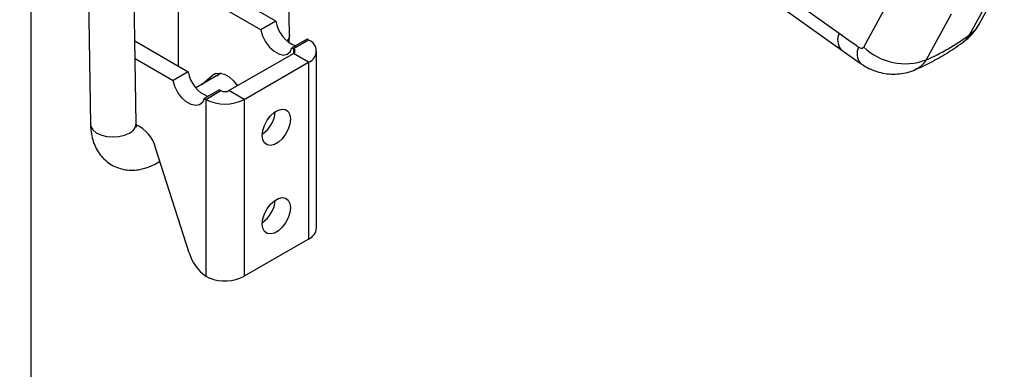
# Model space of a CAD drawing. Extents: x 33 to 413, y 8 to 289.
# Tile 21 of 23: x 326 to 412, y 198 to 228. Entities that reach past the tile are written whole.
import ezdxf

# ---------------------------------------------------------------- set-up
doc = ezdxf.new("R2010")
doc.units = 0
doc.layers.get('0').update_dxf_attribs({"linetype": 'CONTINUOUS'})
doc.styles.add('SLDTEXTSTYLE0', font='TXT', dxfattribs={"width": 0.75})
doc.dimstyles.new('SLDDIMSTYLE2', dxfattribs={"dimtxt": 3.5, "dimasz": 3.302, "dimexe": 0, "dimexo": 0.0625, "dimgap": 0.875, "dimtad": 1, "dimdec": 0, "dimrnd": 1e-09, "dimzin": 12, "dimtxsty": 'SLDTEXTSTYLE0', "dimsah": 1, "dimcen": 0.09, "dimazin": 3, "dimtfac": 1, "dimtdec": 0, "dimtofl": 0, "dimtmove": 0, "dimatfit": 3, "dimtolj": 1, "dimtzin": 12})

# ---------------------------------------------------------------- blocks, each defined once
blk = doc.blocks.new('_D_13')
at = {"color": 7, "linetype": 'CONTINUOUS'}
for p, q in [((309.589, 263.248), (328.039, 263.248)), ((327.039, 263.248), (327.039, 136.283)), ((289.789, 136.283), (328.039, 136.283))]:
    blk.add_line(p, q, dxfattribs=at)
for points in [[(327.039, 263.248), (326.531, 259.946), (327.547, 259.946)], [(327.039, 136.283), (327.547, 139.585), (326.531, 139.585)]]:
    blk.add_solid(points, dxfattribs=at)
at = {"color": 7, "linetype": 'CONTINUOUS', "insert": (322.528, 190.106, 32.154), "char_height": 3.5, "attachment_point": 1, "rotation": 90, "style": 'SLDTEXTSTYLE0'}
blk.add_mtext('127', dxfattribs=at)

msp = doc.modelspace()

# ---------------------------------------------------------------- linework, layer by layer
at = {"color": 7, "linetype": 'CONTINUOUS'}
for p, q in [((331.5932, 264.4308), (332.2707, 219.2147)), ((336.2703, 219.2746), (335.5932, 264.4577)), ((349.7053, 227.0305), (349.5761, 235.6526)), ((390.1478, 232.7507), (397.9173, 227.2079)), ((348.5225, 228.271), (342.3506, 231.834)), ((410.192, 228.0067), (412.3965, 232.0175)), ((347.1966, 227.5056), (341.0248, 231.0686)), ((390.2959, 231.3311), (398.0654, 225.7882)), ((409.335, 227.0588), (411.5395, 231.0697)), ((339.9641, 230.4561), (339.9641, 224.4137)), ((400.0744, 225.9949), (402.2789, 230.0057)), ((407.7364, 228.8742), (405.5319, 224.8633)), ((348.5225, 228.271), (347.1966, 227.5056)), ((336.1616, 226.5284), (340.8327, 223.8318)), ((349.6768, 226.4101), (349.7053, 227.0305)), ((351.2611, 226.69), (349.9352, 225.9247)), ((351.3944, 226.6131), (350.0685, 225.8477)), ((351.3944, 226.6131), (351.2611, 226.69)), ((344.4117, 222.1739), (350.0685, 225.4395)), ((350.0685, 225.8477), (349.9352, 225.9247)), ((351.3944, 224.6741), (350.0685, 225.4395)), ((352.09, 210.1293), (352.09, 225.6436)), ((398.0652, 225.7884), (399.7702, 224.5732)), ((336.1847, 224.9842), (339.5068, 223.0664)), ((345.7375, 221.4085), (351.3944, 224.6741)), ((351.3944, 224.6741), (351.3944, 209.1599)), ((340.8327, 223.8318), (339.5068, 223.0664)), ((339.9641, 224.4137), (339.9664, 224.3319)), ((343.7349, 223.695), (341.5179, 222.4152)), ((343.3544, 223.4753), (343.6283, 223.7123)), ((342.0285, 222.7099), (342.9775, 223.5306)), ((341.5041, 222.432), (341.5508, 222.4341)), ((343.5713, 222.2508), (342.2455, 221.4854)), ((342.3788, 221.4085), (343.7046, 222.1739)), ((343.5713, 222.2508), (343.7046, 222.1739)), ((345.7375, 221.4085), (344.4117, 222.1739)), ((342.2455, 221.4854), (342.3788, 221.4085)), ((342.3788, 221.4085), (342.3788, 205.9017)), ((345.7375, 221.4085), (345.7375, 205.8942)), ((340.9188, 207.9377), (337.9794, 217.1457)), ((338.1482, 215.8512), (338.3546, 215.9703)), ((351.3944, 209.1599), (345.7375, 205.8942)), ((342.3788, 205.9017), (342.6886, 205.7435))]:
    msp.add_line(p, q, dxfattribs=at)
at = {"color": 8, "linetype": 'CONTINUOUS'}
for p, q in [((350.0685, 225.8477), (350.0685, 225.4395)), ((343.2251, 223.6736), (342.9775, 223.5306)), ((338.1485, 215.8514), (338.34, 216.016))]:
    msp.add_line(p, q, dxfattribs=at)
at = {"color": 7, "linetype": 'CONTINUOUS', "flags": 128}
for points in [[(347.1966, 227.5056), (347.357, 226.9739), (347.6204, 226.4548), (347.9644, 225.9927), (348.3596, 225.627), (348.7723, 225.3887), (349.1675, 225.2982), (349.5114, 225.3632), (349.7748, 225.5781), (349.9352, 225.9247)], [(342.9775, 223.5306), (343.2688, 223.6873), (343.6217, 223.713), (344.0133, 223.606), (344.4183, 223.3733), (344.8104, 223.0299), (345.1591, 222.6053)], [(342.2455, 221.4854), (342.0851, 221.1389), (341.8217, 220.9239), (341.4777, 220.859), (341.0825, 220.9495), (340.6698, 221.1877), (340.2746, 221.5535), (339.9307, 222.0156), (339.6673, 222.5346), (339.5068, 223.0664)], [(347.3285, 218.2443), (347.3786, 218.6758), (347.5249, 219.1302), (347.7556, 219.5707), (348.0519, 219.9617), (348.3898, 220.2713), (348.742, 220.4747), (349.08, 220.5552), (349.3763, 220.5063), (349.6069, 220.3321), (349.7533, 220.0466), (349.8034, 219.673), (349.7533, 219.2414), (349.6069, 218.787), (349.3763, 218.3465), (349.08, 217.9555), (348.742, 217.6459), (348.3898, 217.4425), (348.0519, 217.362), (347.7556, 217.4109), (347.5249, 217.5851), (347.3786, 217.8706), (347.3285, 218.2443)], [(347.3285, 210.4871), (347.3786, 210.9186), (347.5249, 211.3731), (347.7556, 211.8136), (348.0519, 212.2045), (348.3898, 212.5142), (348.742, 212.7175), (349.08, 212.798), (349.3763, 212.7492), (349.6069, 212.575), (349.7533, 212.2895), (349.8034, 211.9158), (349.7533, 211.4843), (349.6069, 211.0299), (349.3763, 210.5894), (349.08, 210.1984), (348.742, 209.8887), (348.3898, 209.6854), (348.0519, 209.6049), (347.7556, 209.6537), (347.5249, 209.828), (347.3786, 210.1135), (347.3285, 210.4871)]]:
    msp.add_lwpolyline(points, dxfattribs=at)
at = {"color": 8, "linetype": 'CONTINUOUS', "flags": 128}
for points in [[(349.7053, 227.0305), (349.6485, 226.7516), (349.5133, 226.5338)], [(332.2707, 219.2147), (332.2997, 219.0319), (332.4644, 218.7392), (332.7631, 218.4839), (333.1736, 218.285), (333.6654, 218.1573), (334.2021, 218.1103), (334.7439, 218.1473), (335.2505, 218.2658), (335.6845, 218.4568)]]:
    msp.add_lwpolyline(points, dxfattribs=at)
at = {"color": 7, "linetype": 'CONTINUOUS'}
for centre, radius, start, end in [((351.285, 228.6983), 2.7954, 188.792093, 248.160869), ((351.0264, 225.6436), 1.037, 290.783427, 69.216592), ((349.9911, 225.6436), 0.2183, 290.783407, 69.216686), ((403.6941, 229.7263), 5.1987, 225.870393, 290.702602), ((343.5952, 224.2591), 2.7954, 188.792093, 248.160869), ((344.0581, 222.8562), 0.7685, 242.609626, 297.390344), ((344.0581, 224.6497), 3.6504, 242.609667, 297.390327), ((345.797, 220.5571), 2.6867, 304.840235, 355.165102), ((334.9113, 216.3151), 3.1786, 15.148296, 64.671454), ((345.797, 212.8), 2.6868, 304.840721, 355.164692), ((350.932, 210.2259), 1.162, 293.446126, 355.23375), ((344.723, 209.1241), 3.9849, 197.320069, 233.964446), ((344.0459, 209.2011), 3.7144, 248.566833, 297.091625)]:
    msp.add_arc(centre, radius, start, end, dxfattribs=at)
at = {"color": 8, "linetype": 'CONTINUOUS'}
for centre, radius, start, end in [((407.7425, 229.36), 2.7985, 304.684676, 331.080222), ((399.1173, 226.6155), 1.3383, 153.730898, 218.184433), ((400.8186, 225.4038), 1.3374, 153.763286, 218.406704), ((335.2859, 219.361), 0.9881, 293.788091, 354.981816)]:
    msp.add_arc(centre, radius, start, end, dxfattribs=at)
at = {"color": 7, "linetype": 'CONTINUOUS'}
for centre, major_axis, ratio, start_param, end_param in [((423.064, 233.8779), (177.7823, -124.9368), 0.0919285, 4.6352765, 4.6449184), ((392.5503, 265.5194), (-9.6771, 41.7533), 0.6603274, 3.2644008, 3.4159428)]:
    msp.add_ellipse(centre, major_axis=major_axis, ratio=ratio, start_param=start_param, end_param=end_param, dxfattribs=at)
for points, knots in [([(408.8326, 226.4749), (408.9187, 226.5341), (409.2002, 226.7274), (409.6007, 227.1461), (409.9675, 227.6027), (410.1277, 227.91), (410.1792, 228.0087)], [0, 0, 0, 0, 0.15189355, 0.49612847, 0.83814216, 1, 1, 1, 1]), ([(404.5121, 223.9812), (404.8028, 224.1101), (405.5788, 224.4543), (406.8067, 225.1115), (407.9804, 225.8434), (408.6697, 226.3414), (408.9174, 226.5204)], [0, 0, 0, 0, 0.1892971, 0.5053203, 0.8222427, 1, 1, 1, 1]), ([(399.619, 225.995), (399.6211, 225.9935), (399.6672, 225.9609), (399.7614, 225.9107), (399.8746, 225.8884), (399.9719, 225.9008), (400.0362, 225.9364), (400.0649, 225.9803), (400.0744, 225.9949)], [0, 0, 0, 0, 0.01192893, 0.25644637, 0.50113967, 0.64186939, 0.88125565, 1, 1, 1, 1]), ([(399.7772, 224.5829), (399.9158, 224.4842), (400.2561, 224.2418), (400.8603, 223.9614), (401.5619, 223.7375), (402.2854, 223.6238), (403.0155, 223.6154), (403.7346, 223.7259), (404.268, 223.8642), (404.5389, 224.0015), (404.5929, 224.0289)], [0, 0, 0, 0, 0.1003854, 0.2463851, 0.391389, 0.5346574, 0.6777781, 0.8207796, 0.9642255, 1, 1, 1, 1]), ([(332.2707, 219.2147), (332.2768, 219.059), (332.2926, 218.6574), (332.4013, 218.0401), (332.6165, 217.3877), (332.9222, 216.8053), (333.3234, 216.282), (333.8189, 215.8396), (334.3963, 215.5015), (335.012, 215.2866), (335.6495, 215.1897), (336.2995, 215.2048), (336.9567, 215.3306), (337.5787, 215.546), (337.9685, 215.7549), (338.1482, 215.8512)], [0, 0, 0, 0, 0.0537771, 0.1387927, 0.2204074, 0.2987156, 0.3745118, 0.4568934, 0.5362265, 0.6135909, 0.6901343, 0.7673632, 0.8467179, 0.9293239, 1, 1, 1, 1]), ([(336.3156, 218.9585), (336.313, 218.9637), (336.3074, 218.9747), (336.2769, 219.1025), (336.272, 219.2301), (336.2703, 219.2746)], [0, 0, 0, 0, 0.3638773, 0.7780908, 1, 1, 1, 1])]:
    msp.add_open_spline(points, degree=3, knots=knots, dxfattribs=at)
at = {"color": 8, "linetype": 'CONTINUOUS'}
for points, knots in [([(408.8286, 226.4806), (408.9003, 226.5281), (409.1107, 226.6676), (409.2459, 226.9033), (409.335, 227.0588)], [0, 0, 0, 0, 0.34070072, 1, 1, 1, 1]), ([(405.5319, 224.8633), (405.4272, 224.7147), (405.2178, 224.4177), (404.8916, 224.1468), (404.6626, 224.0611), (404.5904, 224.0341)], [0, 0, 0, 0, 0.4067568, 0.8128576, 1, 1, 1, 1])]:
    msp.add_open_spline(points, degree=3, knots=knots, dxfattribs=at)

# ---------------------------------------------------------------- dimensions: what is measured, and where the dimension line sits
at = {"color": 7, "linetype": 'CONTINUOUS'}
dim = msp.add_linear_dim(base=(327.0393, 136.2834), p1=(308.5894, 263.248), p2=(288.7893, 136.2834), angle=90, dimstyle='SLDDIMSTYLE2', dxfattribs=at)
dim.commit()
dim.dimension.update_dxf_attribs({"geometry": '_D_13', "text_midpoint": (327.0393, 195.4071), "dimtype": 160})

doc.saveas('drawing.dxf')
